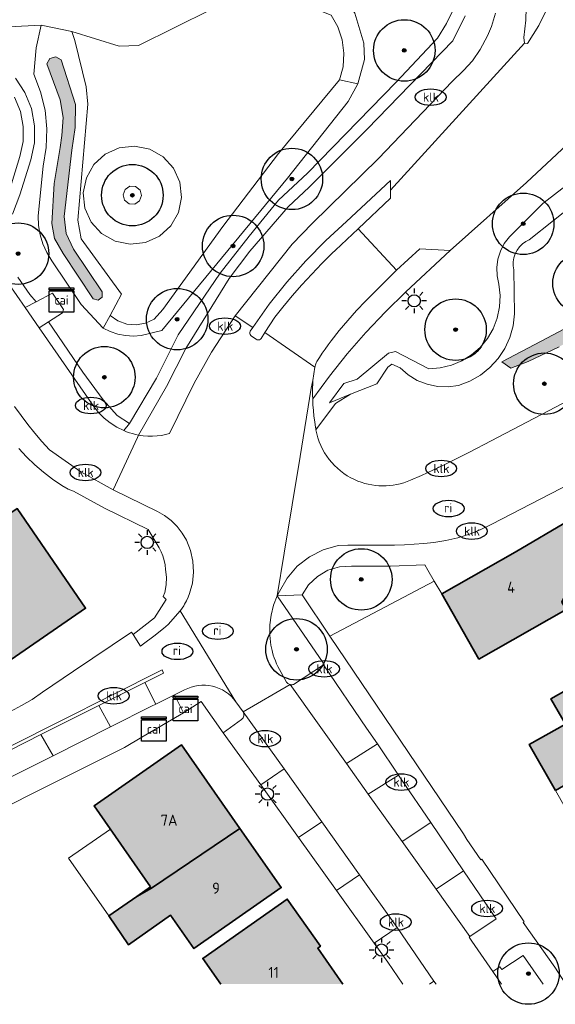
# Model space of a CAD drawing. Header units: metres. Extents: x 46249 to 49371, y 390656 to 391846.
# Tile 32 of 44: x 49061 to 49105, y 391540 to 391620. Entities that reach past the tile are written whole.
import ezdxf
from ezdxf.enums import TextEntityAlignment as Align

# ---------------------------------------------------------------- set-up
doc = ezdxf.new("R2010")
doc.units = ezdxf.units.M
for name, color, linetype, lineweight in [('B-WE-GR-BEPLANTING_CULTUUR_BOSPLANTSOEN-G', 90, 'GR-PLANTSOEN-SO', 18), ('B-WE-GR-BEPLANTING_CULTUUR_HEESTERS-G', 90, 'Continuous', 18), ('B-WE-GR-BEPLANTING_CULTUUR_VASTE PLANTENVAK-G', 90, 'Continuous', 18), ('B-WE-GR-BOOM-S', 90, 'Continuous', 25), ('B-WE-GR-GRAS_KRUIDENRIJK-G', 80, 'Continuous', 18), ('B-WE-IE-MEUBILAIR-S', 7, 'Continuous', 25), ('B-WE-OG-BEBOUWING-G', 7, 'Continuous', 35), ('B-WE-OG-BEBOUWING_HUISNUMMER-T18', 10, 'Continuous', 18), ('B-WE-OG-BEBOUWING_LUIFEL-G', 7, 'Continuous', 18), ('B-WE-OG-TERREIN_ERF-G', 7, 'Continuous', 18), ('B-WE-OG-WATER_SLOOT-G', 120, 'Continuous', 18), ('B-WE-VH-GESLOTENVERHARDING_ASFALT-G', 10, 'Continuous', 18), ('B-WE-VH-HALFVERHARDING_GRASBETONSTEEN-G', 130, 'Continuous', 18), ('B-WE-VH-OPENVERHARDING_BETONSTRAATSTEEN-G', 90, 'Continuous', 18), ('B-WE-VH-OPENVERHARDING_STRAATBAKSTEEN-G', 90, 'Continuous', 18), ('B-WE-VH-OPENVERHARDING_TEGEL-G', 90, 'Continuous', 18)]:
    doc.layers.add(name, color=color, linetype=linetype, lineweight=lineweight)
doc.layers.add('B-WE-OG-BEBOUWING-V', color=7, linetype='Continuous', lineweight=18, true_color=0xd46868)
doc.layers.add('B-WE-OG-WATER_SLOOT-V', color=7, linetype='Continuous', lineweight=18, true_color=0x99cae9)
doc.styles.add('NLCS-ISO', font='NLCS-ISO.ttf')
doc.styles.add('NLCS-ISO-ANNOTATIEF-T18', font='NLCS-ISO.ttf', dxfattribs={"height": 1.8})
doc.linetypes.add('GR-PLANTSOEN-SO', pattern='A,0,[179,NLCS.SHX,S=1.5,R=0,X=0,Y=0],-4', length=4)

# ---------------------------------------------------------------- blocks, each defined once
blk = doc.blocks.new('SIE-MEUBILAIR_KAST_CAI-SO')
for points in [[(-1, 1), (1, 1), (1, 0.84), (-1, 0.84)], [(-1, 0.76), (1, 0.76), (1, -1), (-1, -1)]]:
    blk.add_lwpolyline(points, close=True)
at = {"style": 'NLCS-ISO'}
blk.add_text('cai', height=0.75, dxfattribs=at).set_placement((0, 0), align=Align.MIDDLE_CENTER)
blk = doc.blocks.new('SIE-MEUBILAIR_PAAL_LICHTMAST-SO')
for points in [[(0, 1), (0, 0.625)], [(-0.625, 0), (-1, 0)], [(-0.707, 0.707), (-0.442, 0.442)], [(0.442, 0.442), (0.707, 0.707)], [(1, 0), (0.625, 0)], [(-0.707, -0.707), (-0.442, -0.442)], [(0, -0.625), (0, -1)], [(0.442, -0.442), (0.707, -0.707)]]:
    blk.add_lwpolyline(points)
blk.add_circle((0, 0), 0.5)
blk = doc.blocks.new('SIE-MEUBILAIR_PUT_KOLK-SO')
blk.add_ellipse((0, 0), major_axis=(1.25, 0), ratio=0.54)
at = {"style": 'NLCS-ISO'}
blk.add_text('klk', height=0.75, dxfattribs=at).set_placement((0.026, 0), align=Align.MIDDLE_CENTER)
blk = doc.blocks.new('SIE-MEUBILAIR_PUT_RIOOLPUT-SO')
blk.add_ellipse((0, 0), major_axis=(1.25, 0), ratio=0.54)
at = {"style": 'NLCS-ISO'}
blk.add_text('ri', height=0.75, dxfattribs=at).set_placement((-0.045, 0.068), align=Align.MIDDLE_CENTER)
blk = doc.blocks.new('SGR-BOOM_01')
h = blk.add_hatch(color=256)
edge = h.paths.add_edge_path()
edge.add_arc((0, 0), 0.15, 0, 360)
for radius in [2.5, 0.15, 0.045]:
    blk.add_circle((0, 0), radius)

msp = doc.modelspace()

# ---------------------------------------------------------------- hatches: boundary and pattern name
at = {"layer": 'B-WE-OG-BEBOUWING-V'}
for points in [[(49059.91, 391567.218), (49066.764, 391571.931), (49061.185, 391580.043), (49056.217, 391576.627), (49054.651, 391578.905), (49050.524, 391576.067), (49052.279, 391573.515), (49054.519, 391575.055)], [(49106.122, 391579.099), (49101.712, 391576.502), (49095.735, 391573.108), (49098.751, 391567.8), (49105.843, 391571.83), (49105.507, 391572.422), (49107.084, 391575.697), (49108.339, 391576.41), (49106.639, 391579.403)], [(49104.981, 391557.105), (49112.695, 391561.563), (49112.399, 391562.156), (49112.3, 391562.1), (49109.35, 391567.25), (49104.6, 391564.55), (49105.8, 391562.5), (49102.85, 391560.85)], [(49072.052, 391549.271), (49070.919, 391548.482), (49072.136, 391549.152), (49079.31, 391554.011), (49074.553, 391560.81), (49067.454, 391555.844)], [(49079.31, 391554.011), (49072.136, 391549.152), (49070.919, 391548.482), (49068.65, 391546.9), (49070.25, 391544.55), (49073.674, 391546.952), (49075.572, 391544.24), (49082.671, 391549.206)], [(49077.763, 391541.357), (49087.691, 391541.357), (49085.643, 391544.271), (49085.865, 391544.428), (49083.165, 391548.27), (49076.296, 391543.444)]]:
    msp.add_hatch(color=256, dxfattribs=at).paths.add_polyline_path(points)
at = {"layer": 'B-WE-OG-WATER_SLOOT-V'}
for points in [[(49140.472, 391615.005), (49138.635, 391617.511), (49134.384, 391622.925), (49133.768, 391622.467), (49134.128, 391622.026), (49137.008, 391617.893), (49140.327, 391612.753), (49140.382, 391612.703), (49140.411, 391612.635), (49140.407, 391612.561), (49140.373, 391612.496), (49140.314, 391612.451), (49138.434, 391611.422), (49130.74, 391607.842), (49124.437, 391604.396), (49119.735, 391602.038), (49112.971, 391598.737), (49107.966, 391595.841), (49103.816, 391593.654), (49100.613, 391591.979), (49101.359, 391591.451), (49102.761, 391591.998), (49105.282, 391593.206), (49112.234, 391597.014), (49119.143, 391600.403), (49126.284, 391603.845), (49130.782, 391606.381), (49140.999, 391611.754), (49141.525, 391610.616), (49141.875, 391610.404), (49142.285, 391610.389), (49142.65, 391610.574), (49142.879, 391610.913), (49142.915, 391611.321), (49141.72, 391613.344)], [(49067.386, 391597.092), (49067.788, 391596.99), (49068.112, 391597.248), (49068.105, 391597.662), (49065.784, 391601.131), (49065.189, 391602.404), (49065.027, 391603.8), (49065.63, 391609.203), (49065.907, 391611.048), (49065.947, 391612.913), (49064.766, 391616.531), (49064.338, 391616.796), (49063.852, 391616.663), (49063.619, 391616.216), (49064.704, 391613.277), (49064.939, 391611.841), (49064.84, 391610.389), (49064.682, 391609.41), (49064.209, 391606.474), (49064.006, 391603.219), (49064.222, 391601.996), (49064.948, 391600.787)]]:
    msp.add_hatch(color=256, dxfattribs=at).paths.add_polyline_path(points)

# ---------------------------------------------------------------- linework, layer by layer
at = {"layer": 'B-WE-GR-BEPLANTING_CULTUUR_BOSPLANTSOEN-G', "ltscale": 0.2, "flags": 128}
msp.add_lwpolyline([(49040.311, 391618.32), (49040.361, 391618.344), (49040.754, 391617.767), (49041.898, 391617.864), (49054.093, 391618.897), (49063.14, 391619.367), (49065.642, 391618.86), (49069.499, 391617.665), (49071.062, 391617.712), (49076.969, 391620.649), (49079.606, 391621.455), (49082.047, 391621.549), (49084.341, 391621.123), (49086.734, 391620.176), (49087.28, 391619.217), (49087.631, 391618.171), (49087.773, 391617.077), (49087.701, 391615.976), (49087.418, 391614.91), (49088.898, 391614.594), (49089.461, 391616.584), (49089.407, 391617.889), (49088.667, 391620.354), (49087.586, 391622.006), (49085.772, 391623.555), (49084.157, 391624.278), (49082.773, 391624.544), (49081.174, 391624.55), (49078.599, 391624.053), (49068.578, 391621.234), (49064.908, 391622.552), (49061.243, 391623.385), (49061.141, 391623.408), (49044.196, 391619.724), (49040.078, 391619.47), (49040.311, 391618.32)], close=True, dxfattribs=at)
at = {"layer": 'B-WE-GR-BEPLANTING_CULTUUR_HEESTERS-G', "ltscale": 0.2, "flags": 128}
msp.add_lwpolyline([(49083.396, 391565.72), (49083.453, 391565.709), (49083.511, 391565.705), (49083.57, 391565.707), (49083.627, 391565.717), (49083.683, 391565.733), (49086.122, 391567.335), (49086.084, 391567.496), (49082.358, 391572.932), (49082.057, 391572.171), (49081.852, 391571.379), (49081.745, 391570.567), (49081.739, 391569.749), (49081.833, 391568.936), (49081.854, 391568.822), (49081.878, 391568.707), (49081.903, 391568.594), (49081.931, 391568.481), (49081.96, 391568.368), (49082.03, 391568.125), (49082.11, 391567.884), (49082.2, 391567.647), (49082.298, 391567.413), (49082.406, 391567.184), (49083.109, 391565.914), (49083.154, 391565.859), (49083.206, 391565.812), (49083.265, 391565.772), (49083.329, 391565.741), (49083.396, 391565.72)], close=True, dxfattribs=at)
at = {"layer": 'B-WE-GR-BEPLANTING_CULTUUR_VASTE PLANTENVAK-G', "ltscale": 0.2, "flags": 128}
msp.add_lwpolyline([(49103.984, 391541.357), (49102.348, 391543.684), (49100.617, 391542.549), (49100.456, 391542.757), (49099.891, 391542.369), (49100.587, 391541.357)], dxfattribs=at)
at = {"layer": 'B-WE-GR-GRAS_KRUIDENRIJK-G', "ltscale": 0.2, "flags": 128}
for points in [[(49102.476, 391617.911), (49102.707, 391617.868), (49103.633, 391619.325), (49104.353, 391620.838), (49104.869, 391622.648), (49105.319, 391624.918), (49105.329, 391626.895), (49105.123, 391628.892), (49104.687, 391631.082), (49103.853, 391633.613), (49103.011, 391635.552), (49102.497, 391636.654), (49096.839, 391635.002), (49099.91, 391630.284), (49101.011, 391628.13), (49101.846, 391625.725), (49102.343, 391623.842), (49102.64, 391621.804), (49102.584, 391619.784), (49102.422, 391618.372), (49102.476, 391617.911)], [(49068.197, 391594.72), (49068.749, 391595.74), (49069.691, 391597.483), (49066.413, 391601.985), (49066.13, 391603.495), (49066.942, 391612.943), (49066.818, 391614.355), (49065.878, 391618.122), (49065.642, 391618.86), (49063.14, 391619.367), (49062.746, 391617.513), (49062.54, 391615.365), (49063.101, 391613.943), (49063.463, 391612.458), (49063.617, 391610.937), (49063.561, 391609.41), (49063.297, 391607.904), (49062.917, 391603.853), (49062.934, 391603.076), (49063.056, 391602.309), (49063.281, 391601.565), (49063.604, 391600.858), (49064.02, 391600.202), (49066.415, 391596.63), (49068.197, 391594.72)], [(49067.386, 391597.092), (49064.948, 391600.787), (49064.222, 391601.996), (49064.006, 391603.219), (49064.209, 391606.474), (49064.682, 391609.41), (49064.84, 391610.389), (49064.939, 391611.841), (49064.704, 391613.277), (49063.619, 391616.216), (49063.852, 391616.663), (49064.338, 391616.796), (49064.766, 391616.531), (49065.947, 391612.913), (49065.907, 391611.048), (49065.63, 391609.203), (49065.027, 391603.8), (49065.189, 391602.404), (49065.784, 391601.131), (49068.105, 391597.662), (49068.112, 391597.248), (49067.788, 391596.99), (49067.386, 391597.092)], [(49088.898, 391614.594), (49087.418, 391614.91), (49082.463, 391608.937), (49077.925, 391602.987), (49073.048, 391596.24), (49072.335, 391595.46), (49071.64, 391595.123), (49070.881, 391594.979), (49070.111, 391595.04), (49069.383, 391595.299), (49068.749, 391595.74), (49068.197, 391594.72), (49068.771, 391594.433), (49069.379, 391594.227), (49070.01, 391594.105), (49070.651, 391594.07), (49071.291, 391594.122), (49072.964, 391594.517), (49083.197, 391606.922), (49088.121, 391613.164), (49088.898, 391614.594)], [(49071.624, 391601.674), (49070.38, 391601.536), (49069.155, 391601.788), (49068.067, 391602.407), (49067.224, 391603.332), (49066.708, 391604.472), (49066.569, 391605.715), (49066.822, 391606.941), (49067.441, 391608.028), (49068.365, 391608.872), (49069.505, 391609.388), (49070.749, 391609.526), (49071.974, 391609.274), (49073.062, 391608.655), (49073.905, 391607.73), (49074.421, 391606.59), (49074.56, 391605.347), (49074.307, 391604.121), (49073.688, 391603.034), (49072.764, 391602.19), (49071.624, 391601.674)], [(49071.624, 391601.674), (49072.764, 391602.19), (49073.688, 391603.034), (49074.307, 391604.121), (49074.56, 391605.347), (49074.421, 391606.59), (49073.905, 391607.73), (49073.062, 391608.655), (49071.974, 391609.274), (49070.749, 391609.526), (49069.505, 391609.388), (49068.365, 391608.872), (49067.441, 391608.028), (49066.822, 391606.941), (49066.569, 391605.715), (49066.708, 391604.472), (49067.224, 391603.332), (49068.067, 391602.407), (49069.155, 391601.788), (49070.38, 391601.536), (49071.624, 391601.674)], [(49070.764, 391604.808), (49070.301, 391604.829), (49069.939, 391605.118), (49069.816, 391605.565), (49069.979, 391605.999), (49070.366, 391606.254), (49070.829, 391606.233), (49071.191, 391605.944), (49071.314, 391605.497), (49071.151, 391605.063), (49070.764, 391604.808)], [(49070.764, 391604.808), (49071.151, 391605.063), (49071.314, 391605.497), (49071.191, 391605.944), (49070.829, 391606.233), (49070.366, 391606.254), (49069.979, 391605.999), (49069.816, 391605.565), (49069.939, 391605.118), (49070.301, 391604.829), (49070.764, 391604.808)], [(49069.861, 391586.387), (49070.329, 391586.95), (49069.337, 391587.612), (49068.18, 391588.879), (49066.527, 391591.138), (49063.744, 391595.227), (49062.991, 391594.744), (49067.43, 391588.339), (49067.824, 391587.846), (49068.27, 391587.4), (49068.762, 391587.004), (49069.295, 391586.666), (49069.861, 391586.387)], [(49084.373, 391573.009), (49086.627, 391569.652), (49095.128, 391574.131), (49094.593, 391575.032), (49094.362, 391575.465), (49091.574, 391575.348), (49088.404, 391575.343), (49087.419, 391575.295), (49086.472, 391575.016), (49085.619, 391574.521), (49084.905, 391573.84), (49084.373, 391573.009)]]:
    msp.add_lwpolyline(points, close=True, dxfattribs=at)
for points in [[(49088.667, 391620.354), (49089.407, 391617.889), (49089.461, 391616.584), (49088.898, 391614.594), (49088.121, 391613.164), (49083.197, 391606.922), (49072.964, 391594.517), (49071.291, 391594.122), (49070.651, 391594.07), (49070.01, 391594.105), (49069.379, 391594.227), (49068.771, 391594.433), (49068.197, 391594.72), (49066.415, 391596.63), (49064.02, 391600.202), (49063.604, 391600.858), (49063.281, 391601.565), (49063.056, 391602.309), (49062.934, 391603.076), (49062.917, 391603.853), (49063.297, 391607.904), (49063.561, 391609.41), (49063.617, 391610.937), (49063.463, 391612.458), (49063.101, 391613.943), (49062.54, 391615.365), (49062.746, 391617.513), (49063.14, 391619.367), (49054.093, 391618.897)], [(49061.257, 391598.862), (49062.224, 391597.464), (49062.733, 391596.856), (49064.06, 391597.562), (49064.967, 391596.22), (49064.886, 391595.958), (49063.744, 391595.227), (49066.527, 391591.138), (49068.18, 391588.879), (49069.337, 391587.612), (49070.329, 391586.95), (49072.532, 391590.642), (49074.295, 391594.168), (49077.711, 391599.181), (49080.08, 391602.211), (49082.449, 391605.131), (49084.818, 391607.335), (49092.036, 391614.718), (49095.396, 391618.299), (49096.112, 391619.511), (49096.829, 391620.943)], [(49076.969, 391620.649), (49071.062, 391617.712), (49069.499, 391617.665), (49065.642, 391618.86), (49065.642, 391618.86), (49065.878, 391618.122), (49066.818, 391614.355), (49066.942, 391612.943), (49066.13, 391603.495), (49066.413, 391601.985), (49069.691, 391597.483), (49068.749, 391595.74), (49069.383, 391595.299), (49070.111, 391595.04), (49070.881, 391594.979), (49071.64, 391595.123), (49072.335, 391595.46), (49073.048, 391596.24), (49077.925, 391602.987), (49082.463, 391608.937), (49087.418, 391614.91), (49087.701, 391615.976), (49087.773, 391617.077), (49087.631, 391618.171), (49087.28, 391619.217), (49086.734, 391620.176)], [(49096.829, 391620.943), (49096.112, 391619.511), (49095.396, 391618.299), (49092.036, 391614.718), (49084.818, 391607.335), (49082.449, 391605.131), (49080.08, 391602.211), (49077.711, 391599.181), (49074.295, 391594.168), (49072.532, 391590.642), (49070.329, 391586.95), (49069.861, 391586.387), (49070.097, 391586.293), (49070.336, 391586.209), (49070.579, 391586.136), (49070.825, 391586.074), (49071.074, 391586.023), (49071.074, 391586.023), (49073.355, 391589.956), (49074.925, 391593.07), (49078.454, 391598.753), (49080.129, 391600.982), (49083.242, 391604.575), (49084.935, 391606.189), (49089.659, 391610.91), (49096.641, 391618.102), (49097.642, 391620.131)], [(49061.054, 391615.053), (49061.83, 391613.878), (49062.357, 391612.572), (49062.616, 391611.187), (49062.595, 391609.779), (49062.295, 391608.403), (49061.41, 391605.554), (49060.814, 391603.999)], [(49060.814, 391603.999), (49061.41, 391605.554), (49062.295, 391608.403), (49062.595, 391609.779), (49062.616, 391611.187), (49062.357, 391612.572), (49061.83, 391613.878), (49061.054, 391615.053)], [(49060.988, 391613.494), (49061.457, 391612.348), (49061.69, 391611.132), (49061.677, 391609.894), (49061.419, 391608.683), (49060.532, 391605.827)], [(49107.568, 391611.168), (49102.62, 391606.565), (49096.414, 391601.037), (49092.816, 391597.665), (49091.158, 391596.052), (49089.568, 391594.372), (49088.05, 391592.627), (49086.606, 391590.82), (49085.237, 391588.954), (49085.259, 391588.487), (49085.294, 391588.021), (49085.341, 391587.556), (49085.401, 391587.092), (49085.473, 391586.63), (49085.478, 391586.593), (49085.484, 391586.557), (49085.49, 391586.521), (49085.496, 391586.484), (49085.503, 391586.448), (49087.077, 391588.586), (49088.3, 391589.334), (49086.589, 391588.653), (49087.763, 391590.217), (49088.859, 391590.562), (49091.391, 391592.668), (49091.961, 391592.822), (49094.689, 391591.409), (49095.614, 391591.478), (49096.516, 391591.694), (49097.371, 391592.053), (49098.158, 391592.544), (49098.855, 391593.155), (49099.446, 391593.871), (49099.913, 391594.672), (49100.246, 391595.537), (49100.435, 391596.445), (49100.476, 391597.372), (49100.368, 391598.293), (49100.229, 391598.967), (49100.206, 391599.653), (49100.299, 391600.335), (49100.505, 391600.991), (49100.819, 391601.602), (49101.232, 391602.152), (49101.732, 391602.624), (49103.958, 391604.862), (49107.999, 391607.979)], [(49107.999, 391607.979), (49103.958, 391604.862), (49101.732, 391602.624), (49101.232, 391602.152), (49100.819, 391601.602), (49100.505, 391600.991), (49100.299, 391600.335), (49100.206, 391599.653), (49100.229, 391598.967), (49100.368, 391598.293), (49100.476, 391597.372), (49100.435, 391596.445), (49100.246, 391595.537), (49099.913, 391594.672), (49099.446, 391593.871), (49098.855, 391593.155), (49098.158, 391592.544), (49097.371, 391592.053), (49096.516, 391591.694), (49095.614, 391591.478), (49094.689, 391591.409), (49091.961, 391592.822), (49091.391, 391592.668), (49088.859, 391590.562), (49087.763, 391590.217), (49086.589, 391588.653), (49088.3, 391589.334), (49088.3, 391589.334), (49090.453, 391590.192), (49091.347, 391591.544), (49091.676, 391591.774), (49092.35, 391591.486), (49093.003, 391590.92), (49093.741, 391590.47), (49094.543, 391590.151), (49095.388, 391589.97), (49096.252, 391589.933), (49097.109, 391590.041), (49098.031, 391590.394), (49098.887, 391590.886), (49099.656, 391591.505), (49100.32, 391592.235), (49100.862, 391593.06), (49101.271, 391593.958), (49101.535, 391594.909), (49101.648, 391595.89), (49101.599, 391599.453), (49101.549, 391599.782), (49101.552, 391600.115), (49101.605, 391600.444), (49101.709, 391600.76), (49101.861, 391601.057), (49102.057, 391601.326), (49102.292, 391601.562), (49102.561, 391601.759), (49102.857, 391601.911), (49106.81, 391605.049)], [(49060.493, 391598.35), (49061.852, 391596.388), (49062.733, 391596.856), (49062.224, 391597.464), (49061.257, 391598.862)], [(49105.282, 391593.206), (49102.761, 391591.998), (49101.359, 391591.451), (49100.613, 391591.979), (49103.816, 391593.654), (49107.966, 391595.841)]]:
    msp.add_lwpolyline(points, dxfattribs=at)
msp.add_lwpolyline([(49106.81, 391605.049), (49102.857, 391601.911), (49102.561, 391601.759), (49102.292, 391601.562), (49102.057, 391601.326), (49101.861, 391601.057), (49101.709, 391600.76), (49101.605, 391600.444), (49101.552, 391600.115), (49101.549, 391599.782), (49101.599, 391599.453), (49101.648, 391595.89), (49101.535, 391594.909), (49101.271, 391593.958), (49100.862, 391593.06), (49100.32, 391592.235), (49099.656, 391591.505), (49098.887, 391590.886), (49098.031, 391590.394), (49097.109, 391590.041), (49096.252, 391589.933), (49095.388, 391589.97), (49094.543, 391590.151), (49093.741, 391590.47), (49093.003, 391590.92), (49092.35, 391591.486), (49091.676, 391591.774), (49091.347, 391591.544), (49090.453, 391590.192), (49088.3, 391589.334), (49087.077, 391588.586), (49085.503, 391586.448), (49085.503, 391586.448, 0.243296), (49088.636, 391582.392), (49088.636, 391582.392, 0.211909), (49093.204, 391582.344), (49093.204, 391582.344), (49094.098, 391582.737), (49095.924, 391583.598), (49097.986, 391584.626), (49099.761, 391585.554), (49117.215, 391594.694)], format="xyb", dxfattribs=at)
at = {"layer": 'B-WE-OG-BEBOUWING-G', "ltscale": 0.2, "flags": 128}
for points in [[(49059.91, 391567.218), (49066.764, 391571.931), (49061.185, 391580.043), (49056.217, 391576.627), (49054.651, 391578.905), (49050.524, 391576.067), (49052.279, 391573.515), (49054.519, 391575.055), (49059.91, 391567.218)], [(49106.122, 391579.099), (49101.712, 391576.502), (49095.735, 391573.108), (49098.751, 391567.8), (49105.843, 391571.83), (49105.507, 391572.422), (49107.084, 391575.697), (49108.339, 391576.41), (49106.639, 391579.403), (49106.122, 391579.099)], [(49104.981, 391557.105), (49112.695, 391561.563), (49112.399, 391562.156), (49112.3, 391562.1), (49109.35, 391567.25), (49104.6, 391564.55), (49105.8, 391562.5), (49102.85, 391560.85), (49104.981, 391557.105)], [(49072.052, 391549.271), (49070.919, 391548.482), (49072.136, 391549.152), (49079.31, 391554.011), (49074.553, 391560.81), (49067.454, 391555.844), (49072.052, 391549.271)], [(49079.31, 391554.011), (49072.136, 391549.152), (49070.919, 391548.482), (49068.65, 391546.9), (49070.25, 391544.55), (49073.674, 391546.952), (49075.572, 391544.24), (49082.671, 391549.206), (49079.31, 391554.011)]]:
    msp.add_lwpolyline(points, close=True, dxfattribs=at)
msp.add_lwpolyline([(49087.691, 391541.357), (49085.643, 391544.271), (49085.865, 391544.428), (49083.165, 391548.27), (49076.296, 391543.444), (49077.763, 391541.357)], dxfattribs=at)
at = {"layer": 'B-WE-OG-BEBOUWING_LUIFEL-G', "ltscale": 0.2, "flags": 128}
msp.add_lwpolyline([(49068.775, 391553.955), (49065.381, 391551.589), (49068.65, 391546.9), (49072.052, 391549.271), (49068.775, 391553.955)], close=True, dxfattribs=at)
at = {"layer": 'B-WE-OG-TERREIN_ERF-G', "ltscale": 0.2, "flags": 128}
for points in [[(49060.653, 391563.526), (49061.545, 391564.005), (49062.408, 391564.516), (49063.248, 391565.094), (49065.784, 391566.812), (49070.494, 391569.988), (49070.618, 391569.799), (49072.356, 391571.15), (49073.313, 391572.644), (49073.072, 391572.882), (49073.195, 391573.207), (49073.319, 391573.826), (49073.338, 391574.458), (49073.253, 391575.084), (49073.226, 391575.456), (49073.16, 391575.822), (49073.057, 391576.181), (49072.917, 391576.526), (49072.742, 391576.855), (49071.862, 391578.337), (49068.293, 391580.084), (49065.778, 391581.461), (49065.336, 391581.615), (49064.835, 391581.925), (49064.065, 391582.44), (49063.325, 391582.998), (49062.62, 391583.598), (49061.95, 391584.238), (49061.318, 391584.916)], [(49105.843, 391571.83), (49098.751, 391567.8), (49095.735, 391573.108), (49095.128, 391574.131), (49086.627, 391569.652), (49097.505, 391553.59), (49097.767, 391553.117), (49098.904, 391551.475), (49098.99, 391551.522), (49102.448, 391546.408), (49102.362, 391546.359), (49104.923, 391542.716), (49105.827, 391541.357)], [(49092.556, 391541.357), (49091.34, 391543.149), (49090.237, 391544.687), (49087.16, 391548.98), (49084.082, 391553.273), (49081.004, 391557.566), (49077.939, 391561.794), (49076.157, 391564.344), (49074.729, 391563.412), (49071.331, 391561.451), (49069.934, 391560.606), (49062.118, 391556.699), (49058.802, 391555.022), (49052.196, 391551.766), (49047.323, 391549.287), (49045.179, 391548.224), (49045.613, 391547.155), (49047.969, 391541.357)], [(49077.763, 391541.357), (49076.296, 391543.444), (49083.165, 391548.27), (49085.865, 391544.428), (49085.643, 391544.271), (49087.691, 391541.357)]]:
    msp.add_lwpolyline(points, dxfattribs=at)
for points in [[(49059.91, 391567.218), (49054.519, 391575.055), (49052.279, 391573.515), (49050.524, 391576.067), (49054.651, 391578.905), (49056.217, 391576.627), (49061.185, 391580.043), (49066.764, 391571.931), (49059.91, 391567.218)], [(49112.25, 391553.65), (49111.9, 391554.5), (49107.8, 391552.15), (49104.981, 391557.105), (49102.85, 391560.85), (49105.8, 391562.5), (49104.6, 391564.55), (49109.35, 391567.25), (49112.3, 391562.1), (49112.399, 391562.156), (49117.158, 391564.835), (49118.7, 391562.05), (49113.95, 391559.35), (49115.95, 391555.8), (49112.25, 391553.65)], [(49072.052, 391549.271), (49067.454, 391555.844), (49074.553, 391560.81), (49079.31, 391554.011), (49082.671, 391549.206), (49075.572, 391544.24), (49073.674, 391546.952), (49070.25, 391544.55), (49068.65, 391546.9), (49070.919, 391548.482), (49072.052, 391549.271)]]:
    msp.add_lwpolyline(points, close=True, dxfattribs=at)
at = {"layer": 'B-WE-OG-WATER_SLOOT-G', "ltscale": 0.2, "flags": 128}
msp.add_lwpolyline([(49067.386, 391597.092), (49067.788, 391596.99), (49068.112, 391597.248), (49068.105, 391597.662), (49065.784, 391601.131), (49065.189, 391602.404), (49065.027, 391603.8), (49065.63, 391609.203), (49065.907, 391611.048), (49065.947, 391612.913), (49064.766, 391616.531), (49064.338, 391616.796), (49063.852, 391616.663), (49063.619, 391616.216), (49064.704, 391613.277), (49064.939, 391611.841), (49064.84, 391610.389), (49064.682, 391609.41), (49064.209, 391606.474), (49064.006, 391603.219), (49064.222, 391601.996), (49064.948, 391600.787), (49067.386, 391597.092)], close=True, dxfattribs=at)
msp.add_lwpolyline([(49107.966, 391595.841), (49103.816, 391593.654), (49100.613, 391591.979), (49101.359, 391591.451), (49102.761, 391591.998), (49105.282, 391593.206)], dxfattribs=at)
at = {"layer": 'B-WE-VH-GESLOTENVERHARDING_ASFALT-G', "ltscale": 0.2, "flags": 128}
for points in [[(49105.319, 391624.918), (49104.869, 391622.648), (49104.353, 391620.838), (49103.633, 391619.325), (49102.707, 391617.868), (49102.476, 391617.911), (49091.562, 391605.945), (49091.557, 391605.288), (49088.931, 391602.802), (49088.931, 391602.802), (49092.056, 391599.424), (49093.957, 391601.174), (49096.414, 391601.037), (49102.62, 391606.565), (49107.568, 391611.168)], [(49100.116, 391620.342), (49099.786, 391619.255), (49099.451, 391618.494), (49098.871, 391617.396), (49098.237, 391616.47), (49097.503, 391615.673), (49096.575, 391614.784), (49090.594, 391608.513), (49085.204, 391603.216), (49083.578, 391601.559), (49078.921, 391595.73), (49078.921, 391595.73), (49080.354, 391594.773), (49081.696, 391596.655), (49083.136, 391598.463), (49084.669, 391600.192), (49086.291, 391601.839), (49087.998, 391603.397), (49091.569, 391606.74), (49091.562, 391605.945), (49102.476, 391617.911), (49102.422, 391618.372), (49102.584, 391619.784), (49102.64, 391621.804)]]:
    msp.add_lwpolyline(points, dxfattribs=at)
at = {"layer": 'B-WE-VH-HALFVERHARDING_GRASBETONSTEEN-G', "ltscale": 0.2, "flags": 128}
for points in [[(49067.831, 391564.012), (49068.792, 391562.282), (49072.128, 391563.958), (49072.481, 391564.133), (49071.58, 391565.891), (49067.831, 391564.012)], [(49063.126, 391561.653), (49064.113, 391559.931), (49068.792, 391562.282), (49067.831, 391564.012), (49063.126, 391561.653)], [(49058.774, 391559.47), (49059.716, 391557.722), (49064.113, 391559.931), (49063.126, 391561.653), (49060.616, 391560.395), (49058.774, 391559.47)]]:
    msp.add_lwpolyline(points, close=True, dxfattribs=at)
at = {"layer": 'B-WE-VH-OPENVERHARDING_BETONSTRAATSTEEN-G', "ltscale": 0.2, "flags": 128}
msp.add_lwpolyline([(49081.342, 391594.362), (49085.422, 391591.546), (49085.447, 391591.636), (49085.473, 391591.725), (49085.501, 391591.814), (49085.531, 391591.902), (49085.562, 391591.99), (49085.787, 391592.335), (49086.016, 391592.677), (49086.249, 391593.016), (49086.485, 391593.353), (49086.726, 391593.687), (49087.395, 391594.525), (49088.087, 391595.343), (49088.802, 391596.142), (49089.539, 391596.921), (49090.297, 391597.679), (49092.056, 391599.424), (49088.931, 391602.802), (49087.078, 391601.061), (49086.822, 391600.821), (49085.982, 391599.977), (49085.161, 391599.116), (49084.36, 391598.236), (49083.577, 391597.34), (49082.814, 391596.426), (49082.163, 391595.613), (49081.342, 391594.362)], close=True, dxfattribs=at)
msp.add_lwpolyline([(49074.729, 391563.412), (49076.157, 391564.344), (49077.939, 391561.794), (49079.452, 391562.884), (49079.452, 391562.884, 0.40515), (49079.576, 391563.496), (49079.576, 391563.496), (49078.996, 391564.321), (49078.996, 391564.321, 0.373711), (49074.803, 391565.282), (49074.803, 391565.282), (49073.981, 391564.875), (49074.729, 391563.412)], format="xyb", close=True, dxfattribs=at)
at = {"layer": 'B-WE-VH-OPENVERHARDING_STRAATBAKSTEEN-G', "ltscale": 0.2, "flags": 128}
for points in [[(49060.532, 391605.827), (49061.419, 391608.683), (49061.677, 391609.894), (49061.69, 391611.132), (49061.457, 391612.348), (49060.988, 391613.494)], [(49060.989, 391588.342), (49061.517, 391587.607), (49062.063, 391586.887), (49062.629, 391586.181), (49063.214, 391585.491), (49063.816, 391584.816), (49066.361, 391583.037), (49068.999, 391581.559), (49070.976, 391585.811), (49071.074, 391586.023), (49070.825, 391586.074), (49070.579, 391586.136), (49070.336, 391586.209), (49070.097, 391586.293), (49069.861, 391586.387), (49069.295, 391586.666), (49068.762, 391587.004), (49068.27, 391587.4), (49067.824, 391587.846), (49067.43, 391588.339), (49062.991, 391594.744), (49061.852, 391596.388), (49060.493, 391598.35)], [(49022.679, 391541.357), (49026.617, 391543.336), (49027.509, 391543.784), (49027.721, 391543.891), (49030.706, 391545.391), (49032.933, 391546.51), (49034.296, 391547.195), (49037.939, 391549.026), (49049.846, 391554.985), (49054.378, 391557.262), (49058.774, 391559.47), (49060.616, 391560.395), (49063.126, 391561.653), (49067.831, 391564.012), (49071.58, 391565.891), (49073.106, 391566.653), (49072.979, 391566.919), (49060.593, 391560.695), (49049.246, 391555.026), (49037.542, 391549.156), (49021.974, 391541.357)], [(49100.587, 391541.357), (49099.891, 391542.369), (49098.184, 391544.845), (49097.953, 391545.179), (49098.025, 391545.227), (49095.272, 391549.088), (49092.515, 391552.947), (49089.744, 391556.817), (49087.973, 391559.292), (49083.396, 391565.72), (49079.576, 391563.496), (49082.914, 391558.855), (49085.98, 391554.554), (49089.045, 391550.253), (49092.111, 391545.952), (49095.1, 391541.599), (49095.266, 391541.357)], [(49094.741, 391541.357), (49095.1, 391541.599), (49092.111, 391545.952), (49090.237, 391544.687), (49091.34, 391543.149), (49092.556, 391541.357)], [(49095.266, 391541.357), (49095.1, 391541.599), (49094.741, 391541.357)]]:
    msp.add_lwpolyline(points, dxfattribs=at)
for points in [[(49074.751, 391572.118), (49074.478, 391571.736), (49074.46, 391571.715), (49078.996, 391564.321), (49079.576, 391563.496), (49083.396, 391565.72), (49083.329, 391565.741), (49083.265, 391565.772), (49083.206, 391565.812), (49083.154, 391565.859), (49083.109, 391565.914), (49082.406, 391567.184), (49082.298, 391567.413), (49082.2, 391567.647), (49082.11, 391567.884), (49082.03, 391568.125), (49081.96, 391568.368), (49081.931, 391568.481), (49081.903, 391568.594), (49081.878, 391568.707), (49081.854, 391568.822), (49081.833, 391568.936), (49081.739, 391569.749), (49081.745, 391570.567), (49081.852, 391571.379), (49082.057, 391572.171), (49082.358, 391572.932), (49082.925, 391576.402), (49084.212, 391584.28), (49085.121, 391589.841), (49085.251, 391590.448), (49085.422, 391591.546), (49081.342, 391594.362), (49081.043, 391593.879), (49080.981, 391593.815), (49080.903, 391593.774), (49080.816, 391593.759), (49080.728, 391593.773), (49080.649, 391593.813), (49080.267, 391594.076), (49080.196, 391594.129), (49080.144, 391594.201), (49080.118, 391594.286), (49080.12, 391594.374), (49080.15, 391594.458), (49080.354, 391594.773), (49078.921, 391595.73), (49077.017, 391592.76), (49075.603, 391590.25), (49073.581, 391586.132), (49072.948, 391585.988), (49072.574, 391585.945), (49072.198, 391585.928), (49071.821, 391585.935), (49071.446, 391585.966), (49071.074, 391586.023), (49070.976, 391585.811), (49068.999, 391581.559), (49072.6, 391579.81), (49073.184, 391579.468), (49073.72, 391579.055), (49074.199, 391578.578), (49074.615, 391578.043), (49074.959, 391577.461), (49075.298, 391576.634), (49075.495, 391575.761), (49075.544, 391574.869), (49075.446, 391573.98), (49075.201, 391573.12), (49075.093, 391572.821), (49074.963, 391572.53), (49074.813, 391572.249), (49074.751, 391572.118)], [(49087.973, 391559.292), (49090.494, 391560.886), (49089.615, 391562.181), (49086.122, 391567.335), (49083.683, 391565.733), (49083.627, 391565.717), (49083.57, 391565.707), (49083.511, 391565.705), (49083.453, 391565.709), (49083.396, 391565.72), (49087.973, 391559.292)], [(49087.973, 391559.292), (49089.744, 391556.817), (49092.212, 391558.356), (49090.494, 391560.886), (49087.973, 391559.292)], [(49081.004, 391557.566), (49084.082, 391553.273), (49085.98, 391554.554), (49082.914, 391558.855), (49081.004, 391557.566)], [(49092.515, 391552.947), (49094.833, 391554.498), (49092.432, 391558.032), (49092.212, 391558.356), (49089.744, 391556.817), (49092.515, 391552.947)], [(49087.16, 391548.98), (49089.045, 391550.253), (49085.98, 391554.554), (49084.082, 391553.273), (49087.16, 391548.98)], [(49092.515, 391552.947), (49095.272, 391549.088), (49097.499, 391550.579), (49094.833, 391554.498), (49092.515, 391552.947)], [(49087.16, 391548.98), (49090.237, 391544.687), (49092.111, 391545.952), (49089.045, 391550.253), (49087.16, 391548.98)], [(49098.025, 391545.227), (49100.167, 391546.661), (49097.499, 391550.579), (49095.272, 391549.088), (49098.025, 391545.227)]]:
    msp.add_lwpolyline(points, close=True, dxfattribs=at)
for points in [[(49117.215, 391594.694), (49099.761, 391585.554), (49097.986, 391584.626), (49095.924, 391583.598), (49094.098, 391582.737), (49093.204, 391582.344), (49093.204, 391582.344, -0.211909), (49088.636, 391582.392), (49088.636, 391582.392, -0.243296), (49085.503, 391586.448), (49085.503, 391586.448), (49085.496, 391586.484), (49085.49, 391586.521), (49085.484, 391586.557), (49085.478, 391586.593), (49085.473, 391586.63), (49085.401, 391587.092), (49085.341, 391587.556), (49085.294, 391588.021), (49085.259, 391588.487), (49085.237, 391588.954), (49085.23, 391589.253), (49085.227, 391589.552), (49085.23, 391589.851), (49085.238, 391590.149), (49085.251, 391590.448), (49085.121, 391589.841), (49084.212, 391584.28), (49082.925, 391576.402), (49082.358, 391572.932), (49082.534, 391573.28), (49083.151, 391574.382), (49083.972, 391575.341), (49084.965, 391576.121), (49086.092, 391576.69), (49087.309, 391577.028), (49088.098, 391577.071), (49091.105, 391577.053), (49091.902, 391577.059), (49092.699, 391577.085), (49093.495, 391577.13), (49094.289, 391577.193), (49095.082, 391577.276), (49096.066, 391577.437), (49097.036, 391577.668), (49097.987, 391577.967), (49098.915, 391578.333), (49099.794, 391578.763), (49102.952, 391580.383), (49113.711, 391585.95)], [(49060.593, 391560.695), (49072.979, 391566.919), (49073.106, 391566.653), (49071.58, 391565.891), (49072.481, 391564.133), (49073.981, 391564.875), (49074.803, 391565.282), (49074.803, 391565.282, -0.373711), (49078.996, 391564.321), (49078.996, 391564.321), (49074.46, 391571.715), (49073.467, 391570.602), (49073.098, 391570.273), (49072.31, 391569.646), (49071.485, 391569.047), (49071.235, 391568.856), (49070.618, 391569.799), (49070.494, 391569.988), (49065.784, 391566.812), (49063.248, 391565.094), (49062.408, 391564.516), (49061.545, 391564.005), (49060.653, 391563.526)]]:
    msp.add_lwpolyline(points, format="xyb", dxfattribs=at)
msp.add_lwpolyline([(49081.004, 391557.566), (49082.914, 391558.855), (49079.576, 391563.496), (49079.576, 391563.496, -0.40515), (49079.452, 391562.884), (49079.452, 391562.884), (49077.939, 391561.794), (49081.004, 391557.566)], format="xyb", close=True, dxfattribs=at)
at = {"layer": 'B-WE-VH-OPENVERHARDING_TEGEL-G', "ltscale": 0.2, "flags": 128}
for points in [[(49097.642, 391620.131), (49096.641, 391618.102), (49089.659, 391610.91), (49084.935, 391606.189), (49083.242, 391604.575), (49080.129, 391600.982), (49078.454, 391598.753), (49074.925, 391593.07), (49073.355, 391589.956), (49071.074, 391586.023), (49071.074, 391586.023), (49071.446, 391585.966), (49071.821, 391585.935), (49072.198, 391585.928), (49072.574, 391585.945), (49072.948, 391585.988), (49073.581, 391586.132), (49075.603, 391590.25), (49077.017, 391592.76), (49078.921, 391595.73), (49083.578, 391601.559), (49085.204, 391603.216), (49090.594, 391608.513), (49096.575, 391614.784), (49097.503, 391615.673), (49098.237, 391616.47), (49098.871, 391617.396), (49099.451, 391618.494), (49099.786, 391619.255), (49100.116, 391620.342)], [(49061.318, 391584.916), (49061.95, 391584.238), (49062.62, 391583.598), (49063.325, 391582.998), (49064.065, 391582.44), (49064.835, 391581.925), (49065.336, 391581.615), (49065.778, 391581.461), (49068.293, 391580.084), (49071.862, 391578.337), (49072.742, 391576.855), (49072.917, 391576.526), (49073.057, 391576.181), (49073.16, 391575.822), (49073.226, 391575.456), (49073.253, 391575.084), (49073.338, 391574.458), (49073.319, 391573.826), (49073.195, 391573.207), (49073.072, 391572.882), (49073.072, 391572.882), (49073.313, 391572.644), (49072.356, 391571.15), (49070.618, 391569.799), (49071.235, 391568.856), (49071.485, 391569.047), (49072.31, 391569.646), (49073.098, 391570.273), (49073.467, 391570.602), (49074.46, 391571.715), (49074.478, 391571.736), (49074.751, 391572.118), (49074.813, 391572.249), (49074.963, 391572.53), (49075.093, 391572.821), (49075.201, 391573.12), (49075.446, 391573.98), (49075.544, 391574.869), (49075.495, 391575.761), (49075.298, 391576.634), (49074.959, 391577.461), (49074.615, 391578.043), (49074.199, 391578.578), (49073.72, 391579.055), (49073.184, 391579.468), (49072.6, 391579.81), (49068.999, 391581.559), (49066.361, 391583.037), (49063.816, 391584.816), (49063.214, 391585.491), (49062.629, 391586.181), (49062.063, 391586.887), (49061.517, 391587.607), (49060.989, 391588.342)], [(49113.711, 391585.95), (49102.952, 391580.383), (49099.794, 391578.763), (49098.915, 391578.333), (49097.987, 391577.967), (49097.036, 391577.668), (49096.066, 391577.437), (49095.082, 391577.276), (49094.289, 391577.193), (49093.495, 391577.13), (49092.699, 391577.085), (49091.902, 391577.059), (49091.105, 391577.053), (49088.098, 391577.071), (49087.309, 391577.028), (49086.092, 391576.69), (49084.965, 391576.121), (49083.972, 391575.341), (49083.151, 391574.382), (49082.534, 391573.28), (49082.358, 391572.932), (49084.373, 391573.009), (49084.905, 391573.84), (49085.619, 391574.521), (49086.472, 391575.016), (49087.419, 391575.295), (49088.404, 391575.343), (49091.574, 391575.348), (49094.362, 391575.465), (49094.593, 391575.032), (49095.128, 391574.131), (49095.735, 391573.108), (49101.712, 391576.502), (49101.712, 391576.502), (49106.122, 391579.099)], [(49105.827, 391541.357), (49104.923, 391542.716), (49102.362, 391546.359), (49102.448, 391546.408), (49098.99, 391551.522), (49098.904, 391551.475), (49097.767, 391553.117), (49097.505, 391553.59), (49086.627, 391569.652), (49084.373, 391573.009), (49082.358, 391572.932), (49086.084, 391567.496), (49086.122, 391567.335), (49089.615, 391562.181), (49090.494, 391560.886), (49092.212, 391558.356), (49092.432, 391558.032), (49094.833, 391554.498), (49097.499, 391550.579), (49100.167, 391546.661), (49098.025, 391545.227), (49097.953, 391545.179), (49098.184, 391544.845), (49099.891, 391542.369), (49100.456, 391542.757), (49100.617, 391542.549), (49102.348, 391543.684), (49103.984, 391541.357)], [(49058.802, 391555.022), (49062.118, 391556.699), (49069.934, 391560.606), (49071.331, 391561.451), (49074.729, 391563.412), (49073.981, 391564.875), (49072.481, 391564.133), (49072.128, 391563.958), (49068.792, 391562.282), (49064.113, 391559.931), (49059.716, 391557.722)]]:
    msp.add_lwpolyline(points, dxfattribs=at)
for points in [[(49088.931, 391602.802), (49091.557, 391605.288), (49091.562, 391605.945), (49091.569, 391606.74), (49087.998, 391603.397), (49086.291, 391601.839), (49084.669, 391600.192), (49083.136, 391598.463), (49081.696, 391596.655), (49080.354, 391594.773), (49080.15, 391594.458), (49080.12, 391594.374), (49080.118, 391594.286), (49080.144, 391594.201), (49080.196, 391594.129), (49080.267, 391594.076), (49080.649, 391593.813), (49080.728, 391593.773), (49080.816, 391593.759), (49080.903, 391593.774), (49080.981, 391593.815), (49081.043, 391593.879), (49081.342, 391594.362), (49082.163, 391595.613), (49082.814, 391596.426), (49083.577, 391597.34), (49084.36, 391598.236), (49085.161, 391599.116), (49085.982, 391599.977), (49086.822, 391600.821), (49087.078, 391601.061), (49088.931, 391602.802)], [(49096.414, 391601.037), (49093.957, 391601.174), (49092.056, 391599.424), (49090.297, 391597.679), (49089.539, 391596.921), (49088.802, 391596.142), (49088.087, 391595.343), (49087.395, 391594.525), (49086.726, 391593.687), (49086.485, 391593.353), (49086.249, 391593.016), (49086.016, 391592.677), (49085.787, 391592.335), (49085.562, 391591.99), (49085.531, 391591.902), (49085.501, 391591.814), (49085.473, 391591.725), (49085.447, 391591.636), (49085.422, 391591.546), (49085.251, 391590.448), (49085.238, 391590.149), (49085.23, 391589.851), (49085.227, 391589.552), (49085.23, 391589.253), (49085.237, 391588.954), (49086.606, 391590.82), (49088.05, 391592.627), (49089.568, 391594.372), (49091.158, 391596.052), (49092.816, 391597.665), (49096.414, 391601.037)], [(49061.852, 391596.388), (49062.991, 391594.744), (49063.744, 391595.227), (49064.886, 391595.958), (49064.967, 391596.22), (49064.06, 391597.562), (49062.733, 391596.856), (49061.852, 391596.388)]]:
    msp.add_lwpolyline(points, close=True, dxfattribs=at)

# ---------------------------------------------------------------- block references
at = {"layer": 'B-WE-GR-BOOM-S'}
for p in [(49092.686, 391617.309), (49083.546, 391606.857), (49070.565, 391605.531), (49102.36, 391603.204), (49078.762, 391601.401), (49061.269, 391600.778), (49107.269, 391598.363), (49074.207, 391595.442), (49096.858, 391594.593), (49068.286, 391590.726), (49104.078, 391590.196), (49089.187, 391574.274), (49083.917, 391568.591), (49102.787, 391542.208)]:
    msp.add_blockref('SGR-BOOM_01', p, dxfattribs=at)
at = {"layer": 'B-WE-IE-MEUBILAIR-S'}
for name, p in [('SIE-MEUBILAIR_PUT_KOLK-SO', (49094.829, 391613.507)), ('SIE-MEUBILAIR_KAST_CAI-SO', (49064.801, 391597.004)), ('SIE-MEUBILAIR_PAAL_LICHTMAST-SO', (49093.498, 391596.937)), ('SIE-MEUBILAIR_PUT_KOLK-SO', (49078.099, 391594.877)), ('SIE-MEUBILAIR_PUT_KOLK-SO', (49067.184, 391588.424)), ('SIE-MEUBILAIR_PUT_KOLK-SO', (49066.749, 391582.974)), ('SIE-MEUBILAIR_PUT_KOLK-SO', (49095.685, 391583.295)), ('SIE-MEUBILAIR_PUT_RIOOLPUT-SO', (49096.294, 391580.034)), ('SIE-MEUBILAIR_PUT_KOLK-SO', (49098.172, 391578.203)), ('SIE-MEUBILAIR_PAAL_LICHTMAST-SO', (49071.78, 391577.282)), ('SIE-MEUBILAIR_PUT_RIOOLPUT-SO', (49077.524, 391570.065)), ('SIE-MEUBILAIR_PUT_RIOOLPUT-SO', (49074.227, 391568.421)), ('SIE-MEUBILAIR_PUT_KOLK-SO', (49086.167, 391566.999)), ('SIE-MEUBILAIR_PUT_KOLK-SO', (49069.047, 391564.807)), ('SIE-MEUBILAIR_KAST_CAI-SO', (49074.888, 391563.77)), ('SIE-MEUBILAIR_KAST_CAI-SO', (49072.317, 391562.103)), ('SIE-MEUBILAIR_PUT_KOLK-SO', (49081.36, 391561.319)), ('SIE-MEUBILAIR_PAAL_LICHTMAST-SO', (49081.557, 391556.814)), ('SIE-MEUBILAIR_PUT_KOLK-SO', (49092.429, 391557.788)), ('SIE-MEUBILAIR_PUT_KOLK-SO', (49099.417, 391547.5)), ('SIE-MEUBILAIR_PUT_KOLK-SO', (49091.989, 391546.4)), ('SIE-MEUBILAIR_PAAL_LICHTMAST-SO', (49090.833, 391544.119))]:
    msp.add_blockref(name, p, dxfattribs=at)

# ---------------------------------------------------------------- texts
at = {"layer": 'B-WE-OG-BEBOUWING_HUISNUMMER-T18', "style": 'NLCS-ISO-ANNOTATIEF-T18'}
for s, p in [('4', (49101.38, 391573.638)), ('7A', (49073.552, 391554.685)), ('9', (49077.371, 391549.156)), ('11', (49082.06, 391542.306))]:
    msp.add_text(s, height=0.9, dxfattribs=at).set_placement(p, align=Align.MIDDLE_CENTER)

doc.saveas('drawing.dxf')
